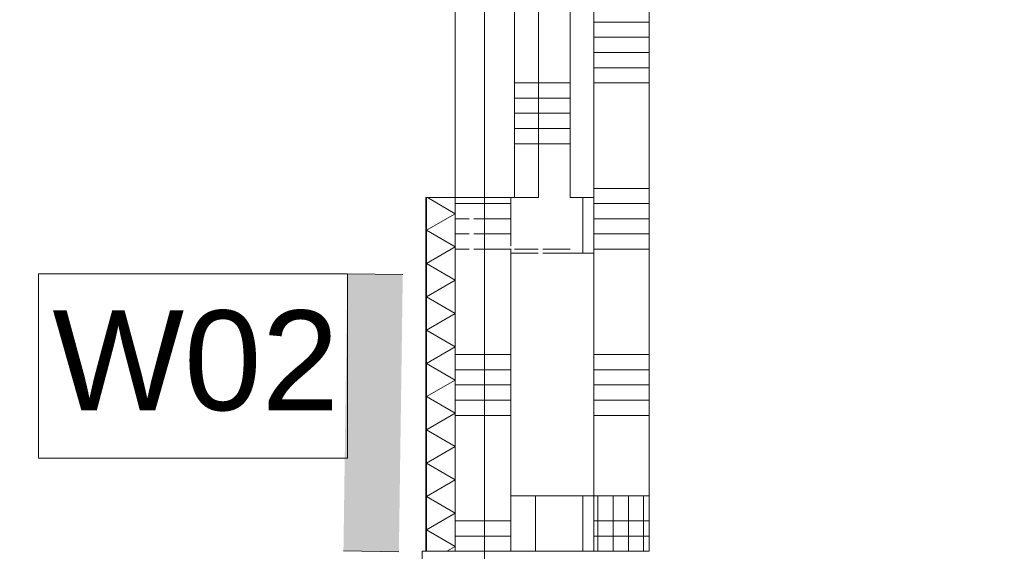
# Model space of a CAD drawing. Header units: millimetres. Extents: x -409 to 257590, y -7786 to 67330.
# Tile 68 of 210: x 56884 to 58660, y 4855 to 5814. Entities that reach past the tile are written whole.
import ezdxf

# ---------------------------------------------------------------- set-up
doc = ezdxf.new("R2010")
doc.units = ezdxf.units.MM
doc.header["$MEASUREMENT"] = 0
doc.linetypes.add('B0701', pattern=[234.119993, 155.999994, -78.119999])
for name, color, linetype in [('22 NC Binnenwanden', 7, 'Continuous'), ('22 NC Binnenwanden Doorsnede-arcering', 7, 'Continuous'), ('New_22 NC Binnenwanden', 7, 'Continuous'), ('New_22 NC Binnenwanden Deuren', 7, 'Continuous'), ('New_22 NC Binnenwanden Doorsnede-arcering', 7, 'Continuous'), ('New_22 NC Binnenwanden Laagscheidingslijnen', 7, 'Continuous'), ('New_22 NC Binnenwanden Ramen', 7, 'Continuous'), ('New_Info Wandafwerking aanduiding', 7, 'Continuous'), ('New_Info Wandafwerking aanduiding Doorsnede-arcering', 7, 'Continuous'), ('New_Z Ruimtefuncties Zone omranding', 7, 'Continuous')]:
    doc.layers.add(name, color=color, linetype=linetype)
doc.styles.add('GENERATED_STYLE_1', font='txt')

# ---------------------------------------------------------------- blocks, each defined once
blk = doc.blocks.new('*X546')
at = {"layer": 'New_22 NC Binnenwanden Doorsnede-arcering', "color": 254, "linetype": 'Continuous', "lineweight": 0, "true_color": 0xe9ebeb}
for p, q in [((57670, 5464), (57619.8, 5493)), ((57670, 5464), (57618, 5434)), ((57670, 5404), (57618, 5434)), ((57670, 5404), (57618, 5374)), ((57670, 5344), (57618, 5374)), ((57670, 5344), (57618, 5313.9)), ((57670, 5283.9), (57618, 5313.9)), ((57670, 5283.9), (57618, 5253.9)), ((57670, 5223.9), (57618, 5253.9)), ((57670, 5223.9), (57618, 5193.8)), ((57670, 5163.8), (57618, 5193.8)), ((57670, 5163.8), (57618, 5133.8)), ((57670, 5103.8), (57618, 5133.8)), ((57670, 5103.8), (57618, 5073.8)), ((57670, 5043.7), (57618, 5073.8)), ((57670, 5043.7), (57618, 5013.7)), ((57670, 4983.7), (57618, 5013.7)), ((57670, 4983.7), (57618, 4953.7)), ((57670, 4923.6), (57618, 4953.7)), ((57670, 4923.6), (57618, 4893.6)), ((57670, 4863.6), (57618, 4893.6)), ((57670, 4863.6), (57654.6, 4854.7))]:
    blk.add_line(p, q, dxfattribs=at)
blk = doc.blocks.new('D rechthoekige opening 22_16')
at = {"layer": 'New_22 NC Binnenwanden Deuren', "color": 9, "linetype": 'Continuous', "lineweight": 0}
for p, q in [((-385, 52), (-385, 53)), ((-385, 0), (-385, 52)), ((385, 52), (385, 53)), ((385, 0), (385, 52))]:
    blk.add_line(p, q, dxfattribs=at)
at = {"layer": 'New_22 NC Binnenwanden Deuren', "color": 9, "linetype": 'B0701', "lineweight": 0}
blk.add_line((-385, 0), (385, 0), dxfattribs=at)
blk = doc.blocks.new('Wall_118_2', base_point=(57670, 21290))
at = {"layer": 'New_22 NC Binnenwanden', "color": 8, "linetype": 'Continuous', "lineweight": 0, "true_color": 0x778488}
for p, q in [((57618, 5493), (57617, 5493)), ((57670, 5493), (57618, 5493))]:
    blk.add_line(p, q, dxfattribs=at)
at = {"layer": 'New_22 NC Binnenwanden', "color": 8, "linetype": 'Continuous', "lineweight": 0, "true_color": 0x778488, "flags": 128}
for points in [[(57617, 5493), (57617, 4854.7)], [(57670, 4854.7), (57670, 5493)]]:
    blk.add_lwpolyline(points, dxfattribs=at)
at = {"layer": 'New_22 NC Binnenwanden Laagscheidingslijnen', "color": 8, "linetype": 'Continuous', "lineweight": 0, "true_color": 0x778488}
blk.add_line((57618, 5493), (57618, 4854.7), dxfattribs=at)
at = {"layer": 'New_22 NC Binnenwanden', "color": 8, "lineweight": 0, "true_color": 0x778488}
blk.add_blockref('*X546', (0, 0), dxfattribs=at)
at = {"layer": 'New_22 NC Binnenwanden Deuren', "color": 1, "linetype": 'Continuous', "lineweight": 0, "zscale": 1000, "rotation": 90}
blk.add_blockref('D rechthoekige opening 22_16', (57670, 5878), dxfattribs=at)
blk = doc.blocks.new('*X731')
at = {"layer": 'New_22 NC Binnenwanden Doorsnede-arcering', "color": 254, "linetype": 'Continuous', "lineweight": 0, "true_color": 0xe9ebeb}
for p, q in [((57900, 4954.7), (57900, 4854.7)), ((57927.4, 4954.7), (57927.4, 4854.7)), ((57954.9, 4954.7), (57954.9, 4854.7)), ((57982.3, 4954.7), (57982.3, 4854.7)), ((58009.7, 4954.7), (58009.7, 4854.7))]:
    blk.add_line(p, q, dxfattribs=at)
blk = doc.blocks.new('Wall_159_2', base_point=(58020, 4854.703884))
at = {"layer": 'New_22 NC Binnenwanden', "color": 8, "linetype": 'Continuous', "lineweight": 0, "true_color": 0x778488, "flags": 128}
for points in [[(58020, 4954.703884), (57815, 4954.703884)], [(57815, 4854.703884), (57815, 4954.703884)], [(58020, 4854.703884), (58020, 4954.703884)], [(57815, 4854.703884), (58020, 4854.703884)]]:
    blk.add_lwpolyline(points, dxfattribs=at)
at = {"layer": 'New_22 NC Binnenwanden', "color": 8, "lineweight": 0, "true_color": 0x778488}
blk.add_blockref('*X731', (0, 0), dxfattribs=at)
blk = doc.blocks.new('*X995')
at = {"layer": 'New_22 NC Binnenwanden Doorsnede-arcering', "color": 254, "linetype": 'Continuous', "lineweight": 0, "true_color": 0xe9ebeb}
for p, q in [((57920, 6627.4), (58020, 6627.4)), ((57920, 6600), (58020, 6600)), ((57920, 6409.7), (58020, 6409.7)), ((57920, 6382.3), (58020, 6382.3)), ((57920, 6354.9), (58020, 6354.9)), ((57920, 6327.4), (58020, 6327.4)), ((57920, 6300), (58020, 6300)), ((57920, 6109.7), (58020, 6109.7)), ((57920, 6082.3), (58020, 6082.3)), ((57920, 6054.9), (58020, 6054.9)), ((57920, 6027.4), (58020, 6027.4)), ((57920, 6000), (58020, 6000)), ((57920, 5809.7), (58020, 5809.7)), ((57920, 5782.3), (58020, 5782.3)), ((57920, 5754.9), (58020, 5754.9)), ((57920, 5727.4), (58020, 5727.4)), ((57920, 5700), (58020, 5700)), ((57920, 5509.7), (58020, 5509.7)), ((57920, 5482.3), (58020, 5482.3)), ((57920, 5454.9), (58020, 5454.9)), ((57920, 5427.4), (58020, 5427.4)), ((57920, 5400), (58020, 5400)), ((57920, 5209.7), (58020, 5209.7)), ((57920, 5182.3), (58020, 5182.3)), ((57920, 5154.9), (58020, 5154.9)), ((57920, 5127.4), (58020, 5127.4)), ((57920, 5100), (58020, 5100)), ((57920, 4909.7), (58020, 4909.7)), ((57920, 4882.3), (58020, 4882.3)), ((57920, 4854.9), (58020, 4854.9))]:
    blk.add_line(p, q, dxfattribs=at)
blk = doc.blocks.new('*X1001')
at = {"layer": 'New_22 NC Binnenwanden Doorsnede-arcering', "color": 254, "linetype": 'Continuous', "lineweight": 0, "true_color": 0xe9ebeb}
for p, q in [((57670, 5482.3), (57770, 5482.3)), ((57670, 5454.9), (57695, 5454.9)), ((57703.5, 5454.9), (57770, 5454.9)), ((57670, 5427.4), (57695, 5427.4)), ((57703.5, 5427.4), (57770, 5427.4)), ((57670, 5400), (57695, 5400)), ((57703.5, 5400), (57770, 5400)), ((57670, 5209.7), (57770, 5209.7)), ((57670, 5182.3), (57770, 5182.3)), ((57670, 5154.9), (57770, 5154.9)), ((57670, 5127.4), (57770, 5127.4)), ((57670, 5100), (57770, 5100)), ((57670, 4909.7), (57770, 4909.7)), ((57670, 4882.3), (57770, 4882.3)), ((57670, 4854.9), (57770, 4854.9))]:
    blk.add_line(p, q, dxfattribs=at)
blk = doc.blocks.new('R nis rechthoekig 22_8')
at = {"layer": 'New_22 NC Binnenwanden Ramen', "color": 1, "linetype": 'Continuous', "lineweight": 0}
for p, q in [((-385, 96), (-385, -54)), ((385, 96), (-385, 96)), ((-385, 96), (385, 96)), ((385, -54), (385, 96)), ((-385, -54), (385, -54))]:
    blk.add_line(p, q, dxfattribs=at)
blk = doc.blocks.new('Wall_247_2', base_point=(57845, 325))
at = {"layer": 'New_22 NC Binnenwanden', "color": 8, "linetype": 'Continuous', "lineweight": 0, "true_color": 0x778488}
for p, q in [((57820, 5493), (57820, 6263)), ((57670, 5493), (57820, 5493))]:
    blk.add_line(p, q, dxfattribs=at)
at = {"layer": 'New_22 NC Binnenwanden', "color": 8, "linetype": 'Continuous', "lineweight": 0, "true_color": 0x778488, "flags": 128}
for points in [[(58020, 4854.7), (58020, 6630.9)], [(57670, 5493), (57670, 4854.7)]]:
    blk.add_lwpolyline(points, dxfattribs=at)
at = {"layer": 'New_22 NC Binnenwanden Laagscheidingslijnen', "color": 8, "linetype": 'Continuous', "lineweight": 0, "true_color": 0x778488}
for p, q in [((57920, 4854.7), (57920, 6630.9)), ((57770, 5493), (57770, 5405.8)), ((57770, 5400.3), (57770, 4854.7))]:
    blk.add_line(p, q, dxfattribs=at)
at = {"layer": 'New_22 NC Binnenwanden', "color": 8, "lineweight": 0, "true_color": 0x778488}
for name in ['*X995', '*X1001']:
    blk.add_blockref(name, (0, 0), dxfattribs=at)
at = {"layer": 'New_22 NC Binnenwanden Ramen', "color": 1, "linetype": 'Continuous', "lineweight": 0, "zscale": 1000, "rotation": 89.99999999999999}
blk.add_blockref('R nis rechthoekig 22_8', (57766, 5878), dxfattribs=at)
blk = doc.blocks.new('*X1349')
at = {"layer": 'New_22 NC Binnenwanden Doorsnede-arcering', "color": 254, "linetype": 'Continuous', "lineweight": 0, "true_color": 0xe9ebeb}
blk.add_line((57900, 5393), (57900, 5493), dxfattribs=at)
blk = doc.blocks.new('Wall_314_2', base_point=(57770, 5493))
at = {"layer": 'New_22 NC Binnenwanden', "color": 8, "linetype": 'Continuous', "lineweight": 0, "true_color": 0x778488, "flags": 128}
for points in [[(57777, 5493), (57770, 5493)], [(57770, 5493), (57770, 5405.8)], [(57920, 5493), (57877, 5493)], [(57920, 5393), (57920, 5493)], [(57770, 5400.3), (57770, 5393)], [(57770, 5393), (57819.5, 5393)], [(57828, 5393), (57920, 5393)]]:
    blk.add_lwpolyline(points, dxfattribs=at)
at = {"layer": 'New_22 NC Binnenwanden', "color": 8, "lineweight": 0, "true_color": 0x778488}
blk.add_blockref('*X1349', (0, 0), dxfattribs=at)
blk = doc.blocks.new('*X1355')
at = {"layer": 'New_22 NC Binnenwanden Doorsnede-arcering', "color": 254, "linetype": 'Continuous', "lineweight": 0, "true_color": 0xe9ebeb}
blk.add_line((57900, 4954.703884), (57900, 4854.703884), dxfattribs=at)
blk = doc.blocks.new('Wall_316_2', base_point=(57770, 4854.7))
at = {"layer": 'New_22 NC Binnenwanden', "color": 8, "linetype": 'Continuous', "lineweight": 0, "true_color": 0x778488, "flags": 128}
for points in [[(57920, 4954.7), (57770, 4954.7)], [(57770, 4954.7), (57770, 4854.7)], [(57770, 4854.7), (57920, 4854.7)]]:
    blk.add_lwpolyline(points, dxfattribs=at)
at = {"layer": 'New_22 NC Binnenwanden', "color": 8, "lineweight": 0, "true_color": 0x778488}
blk.add_blockref('*X1355', (0, 0), dxfattribs=at)
blk = doc.blocks.new('*X1534')
at = {"layer": '22 NC Binnenwanden Doorsnede-arcering', "color": 254, "linetype": 'Continuous', "lineweight": 0, "true_color": 0xe9ebeb}
for p, q in [((57877, 6245.1), (57777, 6245.1)), ((57877, 6217.7), (57777, 6217.7)), ((57877, 6190.3), (57777, 6190.3)), ((57877, 6000), (57777, 6000)), ((57877, 5972.6), (57777, 5972.6)), ((57877, 5945.1), (57777, 5945.1)), ((57877, 5917.7), (57777, 5917.7)), ((57877, 5890.3), (57777, 5890.3)), ((57877, 5700), (57777, 5700)), ((57877, 5672.6), (57777, 5672.6)), ((57877, 5645.1), (57777, 5645.1)), ((57877, 5617.7), (57777, 5617.7)), ((57877, 5590.3), (57777, 5590.3))]:
    blk.add_line(p, q, dxfattribs=at)
blk = doc.blocks.new('*X1535')
at = {"layer": '22 NC Binnenwanden Doorsnede-arcering', "color": 254, "linetype": 'Continuous', "lineweight": 0, "true_color": 0xe9ebeb}
for p, q in [((57819.5, 6300), (57777, 6300)), ((57877, 6300), (57828, 6300)), ((57877, 6272.6), (57777, 6272.6))]:
    blk.add_line(p, q, dxfattribs=at)
blk = doc.blocks.new('*X1537')
at = {"layer": '22 NC Binnenwanden Doorsnede-arcering', "color": 254, "linetype": 'Continuous', "lineweight": 0, "true_color": 0xe9ebeb}
blk.add_line((57819.5, 5400), (57777, 5400), dxfattribs=at)
blk = doc.blocks.new('*X1538')
at = {"layer": '22 NC Binnenwanden Doorsnede-arcering', "color": 254, "linetype": 'Continuous', "lineweight": 0, "true_color": 0xe9ebeb}
blk.add_line((57877, 5400), (57828, 5400), dxfattribs=at)
blk = doc.blocks.new('Wall_399_2', base_point=(57777, 6263))
at = {"layer": '22 NC Binnenwanden', "color": 8, "linetype": 'Continuous', "lineweight": 0, "true_color": 0x778488, "flags": 128}
for points in [[(57777, 6263), (57777, 5493)], [(57877, 5493), (57877, 6263)]]:
    blk.add_lwpolyline(points, dxfattribs=at)
at = {"layer": 'New_22 NC Binnenwanden', "color": 8, "linetype": 'Continuous', "lineweight": 0, "true_color": 0x778488}
for p, q in [((57819.5, 6363), (57777, 6363)), ((57877, 6363), (57828, 6363)), ((57777, 5393), (57819.5, 5393)), ((57828, 5393), (57877, 5393))]:
    blk.add_line(p, q, dxfattribs=at)
at = {"layer": '22 NC Binnenwanden', "color": 8, "lineweight": 0, "true_color": 0x778488}
for name in ['*X1535', '*X1534', '*X1537', '*X1538']:
    blk.add_blockref(name, (0, 0), dxfattribs=at)
blk = doc.blocks.new('Wall_529_2', base_point=(57525.3, 5354.7))
at = {"layer": 'New_Info Wandafwerking aanduiding Doorsnede-arcering', "linetype": 'Continuous', "lineweight": 0, "true_color": 0x552178}
blk.add_hatch(color=187, dxfattribs=at).paths.add_polyline_path([(57475.3, 5355.4), (57468.3, 4855.4), (57568.3, 4854), (57575.3, 5354)])
at = {"layer": 'New_Info Wandafwerking aanduiding', "color": 9, "linetype": 'Continuous', "lineweight": 0, "flags": 128}
for points in [[(57575.3, 5354), (57475.3, 5355.4)], [(57568.3, 4854), (57468.3, 4855.4)]]:
    blk.add_lwpolyline(points, dxfattribs=at)

msp = doc.modelspace()

# ---------------------------------------------------------------- linework, layer by layer
at = {"layer": 'New_Info Wandafwerking aanduiding', "color": 9, "linetype": 'Continuous', "lineweight": 0, "flags": 128}
msp.add_lwpolyline([(56918.4, 5355.4), (57475.3, 5355.4), (57475.3, 5022.5), (56918.4, 5022.5)], close=True, dxfattribs=at)
at = {"layer": 'New_Z Ruimtefuncties Zone omranding', "color": 142, "linetype": 'Continuous', "lineweight": 0, "true_color": 0x0ca2d3, "flags": 128}
for points in [[(45838, -89.1), (57723, -88.7), (57723, 20876.3), (45838, 20876.3), (45838, 19923.2), (45838, 18288.7)], [(58020, 4854.7), (57610, 4854.7), (57610, 325), (61760, 325), (61760, 1864.4), (61460, 1864.4), (61460, 6529.7), (60360.2, 6529.7), (58020, 6529.7)]]:
    msp.add_lwpolyline(points, close=True, dxfattribs=at)

# ---------------------------------------------------------------- block references
at = {"layer": '22 NC Binnenwanden', "color": 8, "lineweight": 0, "true_color": 0x778488}
msp.add_blockref('Wall_399_2', (57777, 6263), dxfattribs=at)
at = {"layer": 'New_22 NC Binnenwanden', "color": 8, "lineweight": 0, "true_color": 0x778488}
for name, p in [('Wall_118_2', (57670, 21290)), ('Wall_247_2', (57845, 325)), ('Wall_314_2', (57770, 5493)), ('Wall_316_2', (57770, 4854.7)), ('Wall_159_2', (58020, 4854.7))]:
    msp.add_blockref(name, p, dxfattribs=at)
at = {"layer": 'New_Info Wandafwerking aanduiding', "color": 1, "lineweight": 0}
msp.add_blockref('Wall_529_2', (57525.3, 5354.7), dxfattribs=at)

# ---------------------------------------------------------------- texts
at = {"layer": 'New_Info Wandafwerking aanduiding', "color": 2, "linetype": 'Continuous', "lineweight": 0, "insert": (56943.4, 5289.3), "char_height": 180, "attachment_point": 1, "style": 'GENERATED_STYLE_1'}
msp.add_mtext('\\A1;{\\pql;\\fArial|b0|i0|c0|p38;W02}', dxfattribs=at)

doc.saveas('drawing.dxf')
